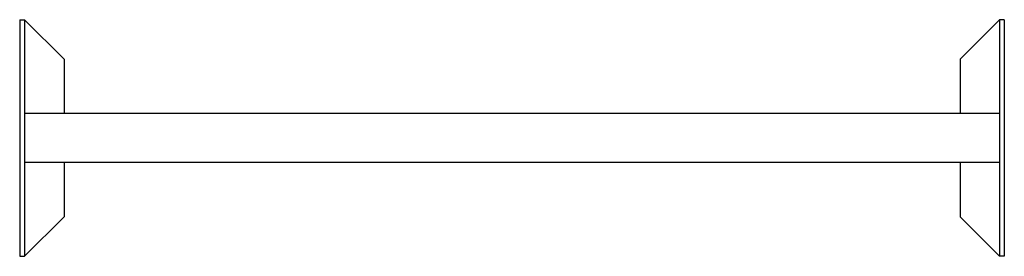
# Model space of a CAD drawing. Header units: millimetres. Extents: x 0 to 1000, y -120 to 120.
import ezdxf

# ---------------------------------------------------------------- set-up
doc = ezdxf.new("R2010")
doc.units = ezdxf.units.MM
doc.header["$LTSCALE"] = 2
doc.layers.add('Maxi', color=31, linetype='CONTINUOUS', lineweight=25)

msp = doc.modelspace()

# ---------------------------------------------------------------- linework, layer by layer
at = {"layer": 'Maxi'}
for p, q in [((0, 120), (0, -120)), ((0, 120), (5, 120)), ((5, 120), (5, -120)), ((5, 120), (45, 80)), ((995, 120), (955, 80)), ((995, 120), (995, -120)), ((1000, 120), (995, 120)), ((1000, 120), (1000, -120)), ((45, 80), (45, 25)), ((955, 80), (955, 25)), ((995, 25), (5, 25)), ((995, -25), (5, -25)), ((45, -25), (45, -80)), ((955, -25), (955, -80)), ((45, -80), (5, -120)), ((955, -80), (995, -120)), ((0, -120), (5, -120)), ((1000, -120), (995, -120))]:
    msp.add_line(p, q, dxfattribs=at)

doc.saveas('drawing.dxf')
